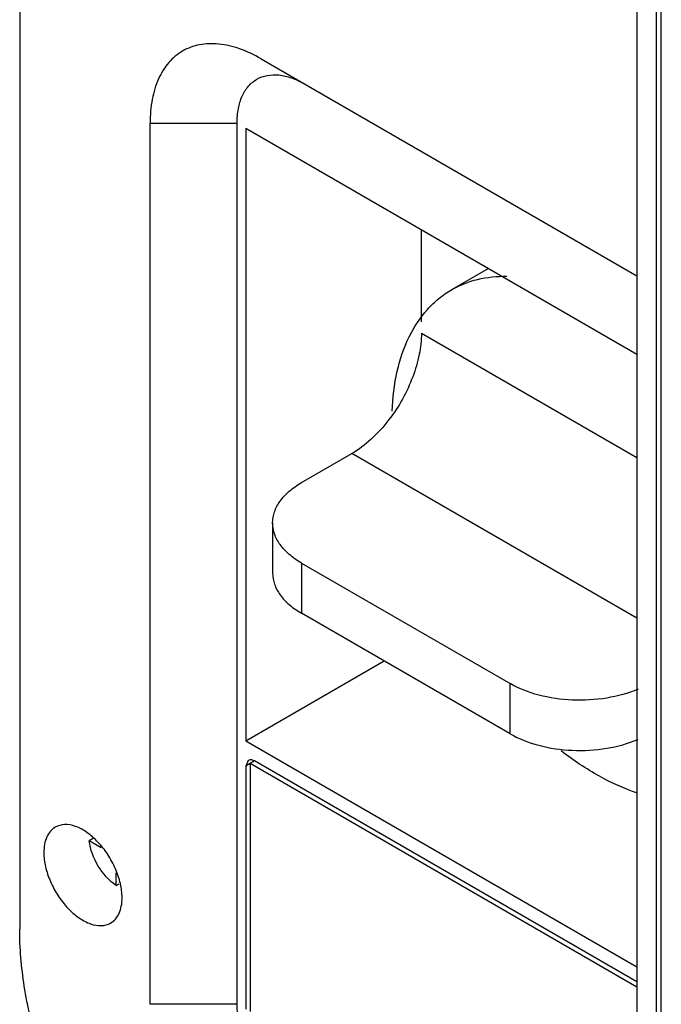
# Model space of a CAD drawing. Header units: millimetres. Extents: x 41 to 316, y 42 to 456.
# Tile 2 of 9: x 41 to 93, y 141 to 221. Entities that reach past the tile are written whole.
import ezdxf

# ---------------------------------------------------------------- set-up
doc = ezdxf.new("R2010")
doc.units = ezdxf.units.MM
doc.header["$LTSCALE"] = 32.346631
doc.layers.get('0').update_dxf_attribs({"linetype": 'CONTINUOUS'})

msp = doc.modelspace()

# ---------------------------------------------------------------- linework, layer by layer
at = {"color": 7}
for p, q in [((40.705, 357.575), (40.705, 146.917)), ((90.907, 304.095), (90.907, 93.441)), ((92.887, 92.787), (92.887, 303.442)), ((92.462, 303.197), (92.462, 92.542)), ((60.348, 217.636), (90.907, 199.994)), ((51.311, 140.795), (51.311, 212.419)), ((51.311, 212.419), (58.382, 212.419)), ((58.382, 140.795), (58.382, 212.419)), ((59.089, 212.01), (59.089, 162.204)), ((59.089, 212.01), (90.907, 193.641)), ((73.373, 196.276), (73.373, 203.764)), ((78.838, 200.609), (75.823, 198.868)), ((73.373, 195.354), (90.907, 185.231)), ((63.622, 183.192), (67.716, 185.556)), ((90.907, 172.167), (67.716, 185.556)), ((61.279, 179.926), (61.279, 175.844)), ((63.622, 176.66), (63.622, 172.578)), ((63.622, 176.66), (80.593, 166.862)), ((80.593, 162.78), (63.622, 172.578)), ((59.089, 162.204), (70.34, 168.699)), ((80.593, 162.78), (80.593, 166.862)), ((59.089, 162.204), (90.907, 143.834)), ((59.297, 160.62), (59.089, 160.162)), ((59.797, 160.571), (59.089, 160.162)), ((59.089, 160.162), (59.089, 140.387)), ((90.907, 142.201), (59.443, 160.367)), ((59.443, 160.367), (59.443, 140.199)), ((90.907, 142.61), (59.797, 160.571)), ((46.714, 154.287), (46.355, 154.08)), ((47.338, 153.512), (46.355, 154.08)), ((48.539, 150.44), (48.539, 151.488)), ((48.539, 150.44), (48.807, 150.594)), ((58.382, 140.795), (51.311, 140.795))]:
    msp.add_line(p, q, dxfattribs=at)
for points, knots in [([(60.348, 217.636), (59.787, 217.96), (58.672, 218.491), (56.957, 218.905), (55.348, 218.864), (53.915, 218.344), (52.749, 217.363), (51.908, 215.99), (51.409, 214.298), (51.311, 213.066), (51.311, 212.419)], [0, 0, 0, 0, 0.144887, 0.274533, 0.391111, 0.499998, 0.608885, 0.725464, 0.855111, 1, 1, 1, 1]), ([(58.382, 212.419), (58.382, 212.813), (58.442, 213.563), (58.746, 214.592), (59.257, 215.429), (59.967, 216.026), (60.839, 216.342), (61.82, 216.367), (62.863, 216.115), (63.542, 215.792), (63.884, 215.595)], [0, 0, 0, 0, 0.144852, 0.274546, 0.39111, 0.500002, 0.608894, 0.725457, 0.855149, 1, 1, 1, 1]), ([(75.823, 198.868), (76.48, 199.248), (77.953, 199.828), (79.524, 199.977), (80.323, 199.962)], [0, 0, 0, 0, 0.487144, 1, 1, 1, 1]), ([(70.996, 189.002), (71.039, 190.096), (71.285, 192.175), (72.232, 195.017), (73.506, 196.975), (74.764, 198.178), (75.461, 198.659), (75.823, 198.868)], [0, 0, 0, 0, 0.287026, 0.545144, 0.779221, 0.89053, 1, 1, 1, 1]), ([(73.373, 195.354), (73.373, 194.774), (73.235, 193.559), (72.706, 191.751), (71.875, 189.962), (71.144, 188.842), (70.739, 188.312)], [0, 0, 0, 0, 0.22782, 0.476732, 0.737707, 1, 1, 1, 1]), ([(70.739, 188.312), (70.303, 187.742), (69.382, 186.719), (68.282, 185.882), (67.716, 185.556)], [0, 0, 0, 0, 0.523413, 1, 1, 1, 1]), ([(61.279, 179.926), (61.279, 180.231), (61.391, 180.866), (61.873, 181.751), (62.634, 182.551), (63.271, 182.989), (63.622, 183.192)], [0, 0, 0, 0, 0.217771, 0.450948, 0.710198, 1, 1, 1, 1]), ([(63.622, 176.66), (63.271, 176.863), (62.634, 177.301), (61.873, 178.102), (61.391, 178.986), (61.279, 179.621), (61.279, 179.926)], [0, 0, 0, 0, 0.289802, 0.549052, 0.78223, 1, 1, 1, 1]), ([(61.279, 175.844), (61.279, 175.539), (61.391, 174.904), (61.873, 174.019), (62.634, 173.219), (63.271, 172.78), (63.622, 172.578)], [0, 0, 0, 0, 0.21777, 0.450948, 0.710198, 1, 1, 1, 1]), ([(90.993, 166.409), (90.185, 166.065), (88.412, 165.585), (85.66, 165.43), (82.977, 165.812), (81.314, 166.446), (80.593, 166.862)], [0, 0, 0, 0, 0.245943, 0.508678, 0.766766, 1, 1, 1, 1]), ([(80.593, 162.78), (81.314, 162.363), (82.977, 161.73), (85.66, 161.347), (88.412, 161.503), (90.185, 161.983), (90.993, 162.327)], [0, 0, 0, 0, 0.233234, 0.491322, 0.754057, 1, 1, 1, 1]), ([(90.944, 157.957), (89.875, 158.312), (87.706, 159.3), (85.734, 160.626), (84.753, 161.385)], [0, 0, 0, 0, 0.476079, 1, 1, 1, 1]), ([(59.797, 160.571), (59.767, 160.588), (59.657, 160.643), (59.531, 160.673), (59.442, 160.665)], [0, 0, 0, 0, 0.278906, 1, 1, 1, 1]), ([(49.033, 149.457), (49.033, 149.842), (48.925, 150.651), (48.524, 151.838), (47.905, 152.982), (47.119, 153.988), (46.228, 154.777), (45.3, 155.284), (44.391, 155.466), (43.826, 155.321), (43.601, 155.191)], [0, 0, 0, 0, 0.128825, 0.270598, 0.417898, 0.562393, 0.696206, 0.813598, 0.913066, 1, 1, 1, 1]), ([(43.601, 155.191), (43.453, 155.106), (43.175, 154.872), (42.879, 154.389), (42.704, 153.793), (42.669, 153.359), (42.669, 153.131)], [0, 0, 0, 0, 0.217724, 0.450873, 0.710468, 1, 1, 1, 1]), ([(48.539, 150.44), (47.952, 150.85), (46.987, 151.98), (46.449, 153.361), (46.355, 154.08)], [0, 0, 0, 0, 0.496831, 1, 1, 1, 1]), ([(42.669, 153.131), (42.669, 152.747), (42.777, 151.938), (43.178, 150.75), (43.797, 149.607), (44.583, 148.6), (45.474, 147.812), (46.402, 147.305), (47.311, 147.122), (47.876, 147.268), (48.101, 147.397)], [0, 0, 0, 0, 0.128825, 0.270598, 0.417898, 0.562393, 0.696206, 0.813598, 0.913066, 1, 1, 1, 1]), ([(48.101, 147.397), (48.249, 147.483), (48.527, 147.716), (48.823, 148.2), (48.998, 148.796), (49.033, 149.229), (49.033, 149.457)], [0, 0, 0, 0, 0.217724, 0.450873, 0.710468, 1, 1, 1, 1]), ([(60.347, 112.896), (59.002, 113.672), (56.346, 115.534), (51.373, 120.189), (46.12, 127.363), (42.534, 135.5), (40.989, 142.133), (40.705, 145.364), (40.705, 146.917)], [0, 0, 0, 0, 0.114257, 0.237538, 0.499999, 0.76246, 0.885743, 1, 1, 1, 1]), ([(63.884, 131.267), (63.103, 131.717), (61.625, 132.961), (59.9, 135.319), (58.721, 137.991), (58.382, 139.893), (58.382, 140.795)], [0, 0, 0, 0, 0.23724, 0.499999, 0.762759, 1, 1, 1, 1])]:
    msp.add_open_spline(points, degree=3, knots=knots, dxfattribs=at)
msp.add_open_spline([(59.442, 160.665), (59.392, 160.661), (59.341, 160.646), (59.297, 160.62)], degree=3, dxfattribs=at)

doc.saveas('drawing.dxf')
